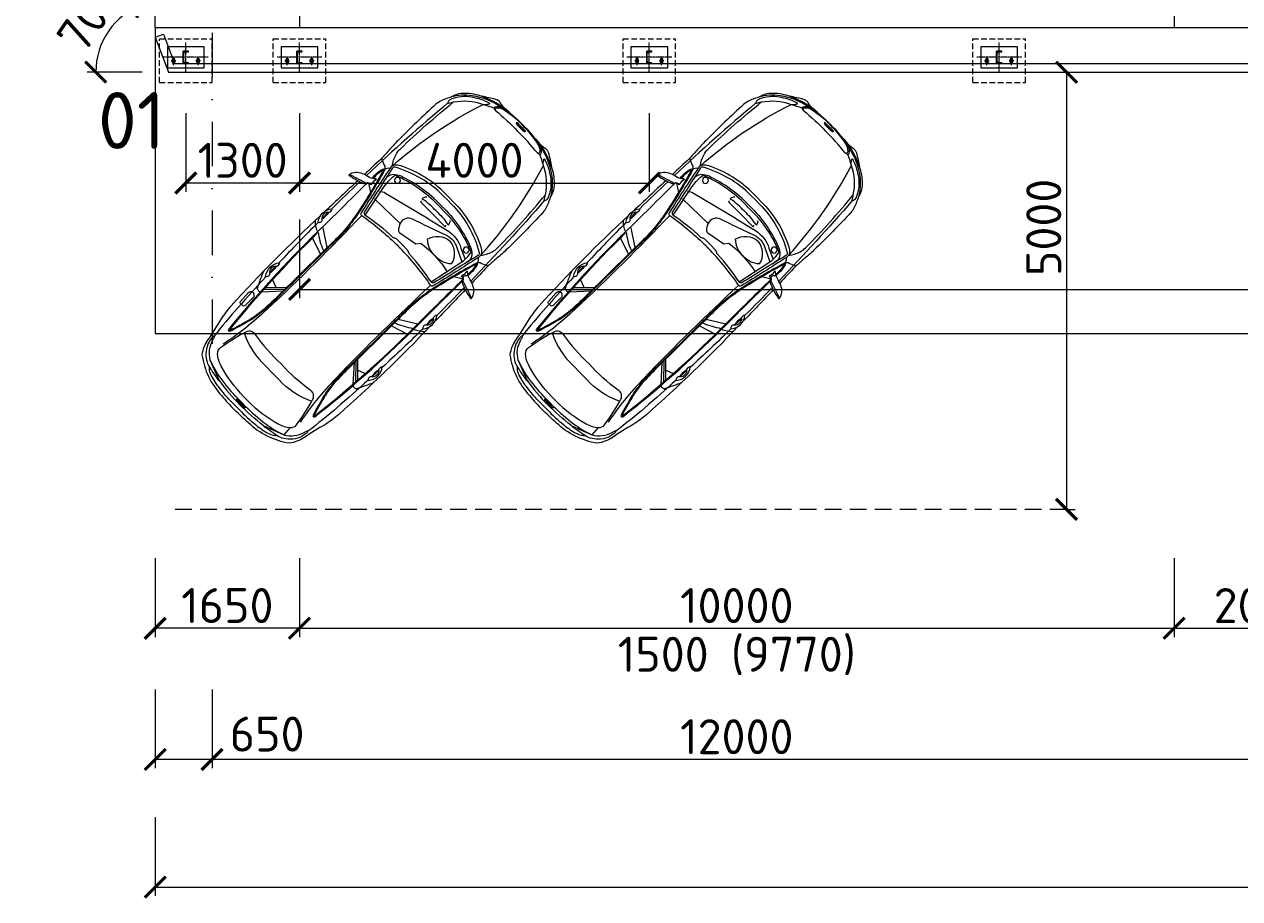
# Model space of a CAD drawing. Header units: millimetres. Extents: x -796345 to 3713765, y -2985421 to 2187451.
# Tile 93 of 256: x -2146 to 11750, y -10963 to -962. Entities that reach past the tile are written whole.
import ezdxf
from ezdxf.enums import TextEntityAlignment as Align

# ---------------------------------------------------------------- set-up
doc = ezdxf.new("R2010")
doc.units = ezdxf.units.MM
doc.header["$PDMODE"] = 1
for name, pattern in [('AM_DIN_G_W050', [13.75, 9.75, -1.5, 1, -1.5]), ('CENTERX2', [101.6, 63.5, -12.7, 12.7, -12.7]), ('DASHDOT', [25.4, 12.7, -6.35, 0, -6.35]), ('HIDDEN', [9.525, 6.35, -3.175])]:
    doc.linetypes.add(name, pattern=pattern)
doc.layers.get('Defpoints').update_dxf_attribs({"color": 8})
doc.layers.add('_____detaily', color=1, linetype='Continuous')
for name, color, linetype, lineweight in [('A99_N_kce-pohl', 1, 'Continuous', 9), ('A99_N_kce-rez-sil', 6, 'Continuous', 18), ('A99_N_kce-rez-ten', 4, 'Continuous', 9), ('A99_N_koty-200', 5, 'Continuous', 5), ('A99_N_osy', 1, 'CENTERX2', 9), ('A99_N_txt-popis-200', 240, 'Continuous', 5), ('A99_S_kce-pohl', 7, 'Continuous', 5)]:
    doc.layers.add(name, color=color, linetype=linetype, lineweight=lineweight)
doc.styles.add('A99_kota', font='isocpeur.ttf', dxfattribs={"height": 2})
doc.styles.add('ad_popis 100', font='isocpeur.ttf', dxfattribs={"height": 200})
doc.styles.add('Popis', font='arial.ttf')
doc.dimstyles.new('A99_kota_200 new', dxfattribs={"dimscale": 200, "dimtxt": 2, "dimasz": 1.2, "dimexe": 0.5, "dimexo": 1.5, "dimgap": 0.3, "dimtad": 1, "dimdec": 0, "dimzin": 3, "dimdsep": 46, "dimtxsty": 'A99_kota', "dimblk": 'ARCHTICK', "dimcen": 2.5, "dimazin": 2, "dimtfac": 0.75, "dimtdec": 0, "dimtmove": 2, "dimatfit": 0, "dimfxl": 4, "dimfxlon": 1, "dimtolj": 1, "dimtzin": 0, "dimlwd": 5, "dimlwe": 5, "dimarcsym": 0})

# ---------------------------------------------------------------- blocks, each defined once
blk = doc.blocks.new('_ArchTick')
at = {"color": 0, "linetype": 'ByBlock', "const_width": 0.15}
blk.add_lwpolyline([(-0.5, -0.5), (0.5, 0.5)], dxfattribs=at)
blk = doc.blocks.new('*D139')
at = {"layer": 'A99_N_koty-200', "color": 0, "lineweight": 5, "transparency": 16777216}
for p, q in [((0, -8570), (0, -9470)), ((12000, -8570), (12000, -9470)), ((12000, -9370), (0, -9370))]:
    blk.add_line(p, q, dxfattribs=at)
at = {"layer": 'Defpoints', "color": 0, "lineweight": 0, "transparency": 16777216}
for p in [(0, -5085), (12000, -5085), (0, -9370)]:
    blk.add_point(p, dxfattribs=at)
at = {"layer": 'A99_N_koty-200', "color": 0, "lineweight": 5, "transparency": 16777216, "xscale": 240, "yscale": 240, "zscale": 240, "rotation": 180}
blk.add_blockref('_ArchTick', (0, -9370), dxfattribs=at)
at = {"layer": 'A99_N_koty-200', "color": 0, "lineweight": 5, "transparency": 16777216, "xscale": 240, "yscale": 240, "zscale": 240}
blk.add_blockref('_ArchTick', (12000, -9370), dxfattribs=at)
at = {"layer": 'A99_N_koty-200', "color": 0, "transparency": 16777216, "insert": (6000, -9110), "char_height": 400, "attachment_point": 5, "style": 'A99_kota'}
blk.add_mtext('\\A1;12000', dxfattribs=at)
blk = doc.blocks.new('*D161')
at = {"layer": 'A99_N_koty-200', "color": 0, "lineweight": 5, "transparency": 16777216}
for p, q in [((-4829, 24470), (-5729, 24470)), ((-5629, 24470), (-5629, -1000)), ((-4829, -1000), (-5729, -1000))]:
    blk.add_line(p, q, dxfattribs=at)
at = {"layer": 'Defpoints', "color": 0, "lineweight": 0, "transparency": 16777216}
for p in [(-650, 24470), (-5629, -1000), (-650, -1000)]:
    blk.add_point(p, dxfattribs=at)
at = {"layer": 'A99_N_koty-200', "color": 0, "lineweight": 5, "transparency": 16777216, "xscale": 240, "yscale": 240, "zscale": 240}
for p, rotation in [((-5629, 24470), 90), ((-5629, -1000), 270)]:
    blk.add_blockref('_ArchTick', p, dxfattribs=dict(at, rotation=rotation))
at = {"layer": 'A99_N_koty-200', "color": 0, "transparency": 16777216, "insert": (-5889, 11735), "char_height": 400, "attachment_point": 5, "rotation": 90, "style": 'A99_kota'}
blk.add_mtext('\\A1;25470', dxfattribs=at)
blk = doc.blocks.new('*D169')
at = {"layer": 'A99_N_koty-200', "color": 0, "lineweight": 5, "transparency": 16777216}
for p, q in [((-3760, 840), (-4660, 840)), ((-4560, 840), (-4560, -1000)), ((-3760, -1000), (-4660, -1000))]:
    blk.add_line(p, q, dxfattribs=at)
at = {"layer": 'Defpoints', "color": 0, "lineweight": 0, "transparency": 16777216}
for p in [(-650, 840), (-4560, -1000), (-650, -1000)]:
    blk.add_point(p, dxfattribs=at)
at = {"layer": 'A99_N_koty-200', "color": 0, "lineweight": 5, "transparency": 16777216, "xscale": 240, "yscale": 240, "zscale": 240}
for p, rotation in [((-4560, 840), 90), ((-4560, -1000), 270)]:
    blk.add_blockref('_ArchTick', p, dxfattribs=dict(at, rotation=rotation))
at = {"layer": 'A99_N_koty-200', "color": 0, "transparency": 16777216, "insert": (-4820, -80), "char_height": 400, "attachment_point": 5, "rotation": 90, "style": 'A99_kota'}
blk.add_mtext('\\A1;1840', dxfattribs=at)
blk = doc.blocks.new('*D170')
at = {"layer": 'A99_N_koty-200', "color": 0, "lineweight": 5, "transparency": 16777216}
for p, q in [((11000, -7070), (11000, -7970)), ((13000, -7070), (13000, -7970)), ((11000, -7870), (13000, -7870))]:
    blk.add_line(p, q, dxfattribs=at)
at = {"layer": 'Defpoints', "color": 0, "lineweight": 0, "transparency": 16777216}
for p in [(11000, -1000), (13000, -1000), (13000, -7870)]:
    blk.add_point(p, dxfattribs=at)
at = {"layer": 'A99_N_koty-200', "color": 0, "lineweight": 5, "transparency": 16777216, "xscale": 240, "yscale": 240, "zscale": 240, "rotation": 180}
blk.add_blockref('_ArchTick', (11000, -7870), dxfattribs=at)
at = {"layer": 'A99_N_koty-200', "color": 0, "lineweight": 5, "transparency": 16777216, "xscale": 240, "yscale": 240, "zscale": 240}
blk.add_blockref('_ArchTick', (13000, -7870), dxfattribs=at)
at = {"layer": 'A99_N_koty-200', "color": 0, "transparency": 16777216, "insert": (12000, -7610), "char_height": 400, "attachment_point": 5, "style": 'A99_kota'}
blk.add_mtext('\\A1;2000', dxfattribs=at)
blk = doc.blocks.new('*D179')
at = {"layer": 'A99_N_koty-200', "color": 0, "lineweight": 5, "transparency": 16777216}
for p, q in [((1000, -7070), (1000, -7970)), ((11000, -7070), (11000, -7970)), ((1000, -7870), (11000, -7870))]:
    blk.add_line(p, q, dxfattribs=at)
at = {"layer": 'Defpoints', "color": 0, "lineweight": 0, "transparency": 16777216}
for p in [(1000, -1000), (11000, -1000), (11000, -7870)]:
    blk.add_point(p, dxfattribs=at)
at = {"layer": 'A99_N_koty-200', "color": 0, "lineweight": 5, "transparency": 16777216, "xscale": 240, "yscale": 240, "zscale": 240, "rotation": 180}
blk.add_blockref('_ArchTick', (1000, -7870), dxfattribs=at)
at = {"layer": 'A99_N_koty-200', "color": 0, "lineweight": 5, "transparency": 16777216, "xscale": 240, "yscale": 240, "zscale": 240}
blk.add_blockref('_ArchTick', (11000, -7870), dxfattribs=at)
at = {"layer": 'A99_N_koty-200', "color": 0, "transparency": 16777216, "insert": (6000, -7610), "char_height": 400, "attachment_point": 5, "style": 'A99_kota'}
blk.add_mtext('\\A1;10000', dxfattribs=at)
blk = doc.blocks.new('*D190')
at = {"layer": 'A99_N_koty-200', "color": 0, "lineweight": 5, "transparency": 16777216}
for p, q in [((-650, -10030), (-650, -10930)), ((138875, -10030), (138875, -10930)), ((-650, -10830), (138875, -10830))]:
    blk.add_line(p, q, dxfattribs=at)
at = {"layer": 'Defpoints', "color": 0, "lineweight": 0, "transparency": 16777216}
for p in [(-650, -1000), (138875, -1000), (138875, -10830)]:
    blk.add_point(p, dxfattribs=at)
at = {"layer": 'A99_N_koty-200', "color": 0, "lineweight": 5, "transparency": 16777216, "xscale": 240, "yscale": 240, "zscale": 240, "rotation": 180}
blk.add_blockref('_ArchTick', (-650, -10830), dxfattribs=at)
at = {"layer": 'A99_N_koty-200', "color": 0, "lineweight": 5, "transparency": 16777216, "xscale": 240, "yscale": 240, "zscale": 240}
blk.add_blockref('_ArchTick', (138875, -10830), dxfattribs=at)
at = {"layer": 'A99_N_koty-200', "color": 0, "transparency": 16777216, "insert": (69112, -10570), "char_height": 400, "attachment_point": 5, "style": 'A99_kota'}
blk.add_mtext('\\A1;139525', dxfattribs=at)
blk = doc.blocks.new('*D312')
at = {"layer": 'A99_N_koty-200', "color": 0, "lineweight": 5, "transparency": 16777216}
for p, q in [((-650, -7070), (-650, -7970)), ((1000, -7070), (1000, -7970)), ((1000, -7870), (-650, -7870))]:
    blk.add_line(p, q, dxfattribs=at)
at = {"layer": 'Defpoints', "color": 0, "lineweight": 0, "transparency": 16777216}
for p in [(-650, -1000), (1000, -1000), (-650, -7870)]:
    blk.add_point(p, dxfattribs=at)
at = {"layer": 'A99_N_koty-200', "color": 0, "lineweight": 5, "transparency": 16777216, "xscale": 240, "yscale": 240, "zscale": 240, "rotation": 180}
blk.add_blockref('_ArchTick', (-650, -7870), dxfattribs=at)
at = {"layer": 'A99_N_koty-200', "color": 0, "lineweight": 5, "transparency": 16777216, "xscale": 240, "yscale": 240, "zscale": 240}
blk.add_blockref('_ArchTick', (1000, -7870), dxfattribs=at)
at = {"layer": 'A99_N_koty-200', "color": 0, "transparency": 16777216, "insert": (175, -7610), "char_height": 400, "attachment_point": 5, "style": 'A99_kota'}
blk.add_mtext('\\A1;1650', dxfattribs=at)
blk = doc.blocks.new('*D359')
at = {"layer": 'A99_N_koty-200', "color": 0, "lineweight": 5, "transparency": 16777216}
for p, q in [((-650, -8570), (-650, -9470)), ((0, -8570), (0, -9470)), ((0, -9370), (-650, -9370))]:
    blk.add_line(p, q, dxfattribs=at)
at = {"layer": 'Defpoints', "color": 0, "lineweight": 0, "transparency": 16777216}
for p in [(-650, -1000), (0, -1000), (-650, -9370)]:
    blk.add_point(p, dxfattribs=at)
at = {"layer": 'A99_N_koty-200', "color": 0, "lineweight": 5, "transparency": 16777216, "xscale": 240, "yscale": 240, "zscale": 240, "rotation": 180}
blk.add_blockref('_ArchTick', (-650, -9370), dxfattribs=at)
at = {"layer": 'A99_N_koty-200', "color": 0, "lineweight": 5, "transparency": 16777216, "xscale": 240, "yscale": 240, "zscale": 240}
blk.add_blockref('_ArchTick', (0, -9370), dxfattribs=at)
at = {"layer": 'A99_N_koty-200', "color": 0, "transparency": 16777216, "insert": (630, -9080), "char_height": 400, "attachment_point": 5, "style": 'A99_kota'}
blk.add_mtext('\\A1;650', dxfattribs=at)
blk = doc.blocks.new('*D360')
at = {"layer": 'A99_N_koty-200', "color": 0, "lineweight": 5, "transparency": 16777216}
for p, q in [((-2667.5, 700), (-3567.5, 700)), ((-3467.5, -1000), (-3467.5, 700)), ((-2667.5, -1000), (-3567.5, -1000))]:
    blk.add_line(p, q, dxfattribs=at)
at = {"layer": 'Defpoints', "color": 0, "lineweight": 0, "transparency": 16777216}
for p in [(-3467.5, 700), (-500, 700), (-650, -1000)]:
    blk.add_point(p, dxfattribs=at)
at = {"layer": 'A99_N_koty-200', "color": 0, "lineweight": 5, "transparency": 16777216, "xscale": 240, "yscale": 240, "zscale": 240}
for p, rotation in [((-3467.5, 700), 90), ((-3467.5, -1000), 270)]:
    blk.add_blockref('_ArchTick', p, dxfattribs=dict(at, rotation=rotation))
at = {"layer": 'A99_N_koty-200', "color": 0, "transparency": 16777216, "insert": (-3727.5, -150), "char_height": 400, "attachment_point": 5, "rotation": 90, "style": 'A99_kota'}
blk.add_mtext('\\A1;1700', dxfattribs=at)
blk = doc.blocks.new('*U121')
for p, q in [((0, -140), (0, 0)), ((60, 0), (0, 0)), ((60, -3), (60, 0)), ((7, -119), (7, -21)), ((16, -11), (55, -8)), ((55, -132), (16, -129)), ((60, -140), (60, -137)), ((60, -140), (0, -140))]:
    blk.add_line(p, q)
for centre, radius, start, end in [((17, -21), 10, 94.5739, 180), ((17, -119), 10, 180, 265.4261), ((55, -3), 5, 274.5739, 0), ((55, -137), 5, 0, 85.4261)]:
    blk.add_arc(centre, radius, start, end)
at = {"layer": 'Defpoints', "color": 221, "style": 'Popis'}
blk.add_attdef('VELIKOST_PROFILU', text='', height=5, dxfattribs=at).set_placement((36, 12), align=Align.BOTTOM_LEFT)
blk = doc.blocks.new('A4_s1')
at = {"layer": 'A99_N_kce-pohl', "color": 8, "ltscale": 0.001}
for p, q in [((-0.771, 0.381), (-0.677, 0.323)), ((0.187, 0.314), (0.595, 0.303)), ((0.772, 0.381), (0.678, 0.323)), ((-0.577, -0.471), (-0.771, -0.346)), ((0.577, -0.471), (0.772, -0.346)), ((-0.576, -0.58), (-0.772, -0.514)), ((0.577, -0.58), (0.773, -0.514)), ((-0.661, -1.211), (-0.754, -1.174)), ((-0.576, -1.126), (-0.747, -1.295)), ((-0.576, -1.153), (-0.745, -1.325)), ((-0.576, -1.18), (-0.742, -1.364)), ((0.577, -1.126), (0.747, -1.295)), ((0.577, -1.153), (0.746, -1.325)), ((0.577, -1.18), (0.743, -1.364)), ((0.662, -1.211), (0.755, -1.174)), ((-0.592, -2.219), (-0.599, -2.328))]:
    blk.add_line(p, q, dxfattribs=at)
for points in [[(-0.161, 2.099, 0.114162), (-0.583, 1.992, 0.087549), (-0.741, 1.871, 0.103703), (-0.79, 1.79, -0.035221), (-0.83, 1.696, 0.086236), (-0.87, 1.565, 0.013422), (-0.88, 0.961, 0.021911), (-0.871, 0.802, -0.030372), (-0.866, 0.68, -0.000546), (-0.872, 0.419, -0.000546)], [(-0.254, 2.093, -0.081695), (-0.364, 2.099, 0.19237), (-0.429, 2.089, 0.017855), (-0.568, 2, 4.600747)], [(-0.374, 2.007, -0.270348), (-0.373, 2.027, -0.181732), (-0.321, 2.07, -0.075569), (0, 2.104, 93.62931)], [(-0.34, 1.998, -0.604294), (-0.349, 2.035, -0.110033), (-0.283, 2.071, -0.070258), (0, 2.099, 39.890067)], [(0.375, 2.007, 0.270348), (0.374, 2.027, 0.181732), (0.321, 2.07, 0.075569), (0, 2.104, -93.62931)], [(0.341, 1.998, 0.604294), (0.35, 2.035, 0.110033), (0.284, 2.071, 0.070258), (0, 2.099, -39.890067)], [(0.162, 2.099, -0.114162), (0.583, 1.992, -0.087549), (0.742, 1.871, -0.103703), (0.791, 1.79, 0.035221), (0.831, 1.696, -0.086236), (0.871, 1.565, -0.013422), (0.88, 0.961, -0.021911), (0.872, 0.802, 0.030372), (0.867, 0.68, 0.000546), (0.873, 0.419, 0.000546)], [(0.35, 1.998, 0.393048), (0.346, 2.039, 0.06388), (0.306, 2.067, 0.085002), (0.228, 2.09, 16.816305)], [(0.255, 2.093, 0.081695), (0.365, 2.099, -0.19237), (0.43, 2.089, -0.017855), (0.568, 2, -4.600747)], [(-0.321, 2.07, 0.113949), (-0.647, 1.928, 0.110503), (-0.808, 1.742, 14.831047)], [(-0.746, 1.726, -0.140772), (-0.49, 1.947, 0.131939), (-0.468, 1.965, 0.002041), (-0.444, 2, 0.510143), (-0.447, 2.009, 0.053747), (-0.58, 1.95, 0.036828), (-0.662, 1.895, 0.072903), (-0.747, 1.805, 0.048381), (-0.787, 1.734, 0.145066), (-0.793, 1.69, 0.047859), (-0.789, 1.676, 0.699627), (-0.779, 1.676, -0.039142), (-0.746, 1.726, 2.456175)], [(-0.719, 0.711, -0.06334), (-0.49, 1.947, 5.20072)], [(-0.49, 1.947, -0.017745), (-0.374, 2.007, 0.182809), (-0.34, 1.998, -0.030827), (0, 2.012, 10.800431)], [(0.49, 1.947, 0.017745), (0.375, 2.007, -0.182809), (0.341, 1.998, 0.030827), (0, 2.012, -10.800431)], [(0.321, 2.07, -0.113949), (0.648, 1.928, -0.110503), (0.809, 1.742, -14.831047)], [(0.747, 1.726, 0.140772), (0.49, 1.947, -0.131939), (0.469, 1.965, -0.002041), (0.445, 2, -0.510143), (0.448, 2.009, -0.053747), (0.581, 1.95, -0.036828), (0.663, 1.895, -0.072903), (0.748, 1.805, -0.048381), (0.788, 1.734, -0.145066), (0.794, 1.69, -0.047859), (0.79, 1.676, -0.699627), (0.779, 1.676, 0.039142), (0.747, 1.726, -2.456175)], [(0.72, 0.711, 0.06334), (0.49, 1.947, -5.20072)], [(-0.784, 1.672, 0.013414), (-0.848, 0.427, 0.013414)], [(-0.719, 0.711, -0.081112), (-0.782, 0.836, -0.078206), (-0.793, 0.912, -0.023397), (-0.746, 1.726, -14.894171)], [(0.72, 0.711, 0.081112), (0.782, 0.836, 0.078206), (0.793, 0.912, 0.023397), (0.747, 1.726, 14.894171)], [(0.785, 1.672, -0.013414), (0.849, 0.427, -0.013414)], [(0, 0.922), (-0.062, 0.922, 0.116542), (-0.652, 0.783, 0.110231), (-0.706, 0.739, 0.243797), (-0.717, 0.679, 0.009225), (-0.585, 0.082, 0.422584), (-0.559, 0.067, -0.037682), (-0.049, 0.117, -0.005218), (0, 0.118, 11.857072)], [(0, 0.888), (-0.066, 0.888, 0.129481), (-0.685, 0.725, 0.333088), (-0.699, 0.693, -0.003015), (-0.568, 0.117, 0.412979), (-0.536, 0.097, -0.047947), (-0.138, 0.144, 0.149586), (-0.119, 0.15, -0.14072), (-0.089, 0.161), (0, 0.161)], [(0, 0.922), (0.063, 0.922, -0.116542), (0.653, 0.783, -0.110231), (0.706, 0.739, -0.243797), (0.718, 0.679, -0.009225), (0.586, 0.082, -0.422584), (0.56, 0.067, 0.037682), (0.05, 0.117, 0.005218), (0, 0.118, -11.857072)], [(0, 0.888), (0.066, 0.888, -0.129481), (0.686, 0.725, -0.333088), (0.7, 0.693, 0.003015), (0.569, 0.117, -0.412979), (0.537, 0.097, 0.047947), (0.138, 0.144, -0.149586), (0.12, 0.15, 0.14072), (0.09, 0.161), (0, 0.161)], [(0, 0.794), (-0.04, 0.794, 0.050951), (-0.342, 0.763, 0.035587), (-0.563, 0.701, 0.120365), (-0.641, 0.649, 0.262155), (-0.665, 0.547, 2.362076)], [(0, 0.77), (-0.031, 0.77, 0.10287), (-0.615, 0.661, 1.123792)], [(0, 0.708, 0.060413), (-0.2, 0.694, -0.579637), (-0.211, 0.707, -0.074543), (-0.191, 0.745, -13.415039)], [(0, 0.794), (0.041, 0.794, -0.050951), (0.343, 0.763, -0.035587), (0.564, 0.701, -0.120365), (0.642, 0.649, -0.262155), (0.666, 0.547, -2.362076)], [(0, 0.77), (0.032, 0.77, -0.10287), (0.615, 0.661, -1.123792)], [(0, 0.708, -0.060413), (0.201, 0.694, 0.579637), (0.212, 0.707, 0.074543), (0.191, 0.745, 13.415039)], [(-0.866, 0.688, 0.042265), (-0.788, 0.654, -0.189121), (-0.75, 0.621, -4.135764)], [(-0.781, 0.45, 0.000265), (-0.782, 0.534, -0.088368), (-0.769, 0.611, -0.265779), (-0.755, 0.622, -0.384532), (-0.748, 0.617, -0.018969), (-0.609, 0.075, -0.021215), (-0.581, -0.092, -0.036706), (-0.566, -0.375, 0.009006), (-0.566, -0.534)], [(-0.771, 0.456, 0.000245), (-0.772, 0.534, -0.088368), (-0.759, 0.607, -0.163287), (-0.756, 0.611, -0.018847), (-0.619, 0.073, -0.021215), (-0.591, -0.093, -0.036706), (-0.576, -0.375, 0.008765), (-0.576, -0.541)], [(-0.716, 0.674, 0.217671), (-0.751, 0.623, -11.507812)], [(-0.536, 0.097), (-0.616, 0.483, -0.102789), (-0.616, 0.672, 19.660591)], [(0, 0.496), (-0.278, 0.596, 0.207296), (-0.464, 0.583), (-0.621, 0.507)], [(0, 0.578), (-0.25, 0.642, 0.189925), (-0.503, 0.61), (-0.617, 0.558)], [(-0.555, 0.409, -0.331405), (-0.357, 0.58, 28.71225)], [(-0.159, 0.409, 0.331405), (-0.357, 0.58, -28.71225)], [(0, 0.578), (0.551, 0.437, -0.145623), (0.612, 0.4, -2.268978)], [(0.537, 0.097), (0.617, 0.483, 0.102789), (0.617, 0.672, -19.660591)], [(0.782, 0.45, -0.000265), (0.783, 0.534, 0.088368), (0.769, 0.611, 0.265779), (0.756, 0.622, 0.384532), (0.748, 0.617, 0.018969), (0.61, 0.075, 0.021215), (0.582, -0.092, 0.036706), (0.566, -0.375, -0.009006), (0.567, -0.534)], [(0.772, 0.456, -0.000245), (0.773, 0.534, 0.088368), (0.76, 0.607, 0.163287), (0.757, 0.611, 0.018847), (0.62, 0.073, 0.021215), (0.591, -0.093, 0.036706), (0.576, -0.375, -0.008765), (0.577, -0.541)], [(0.717, 0.674, -0.217671), (0.752, 0.623, 11.507812)], [(0.867, 0.688, -0.042265), (0.789, 0.654, 0.189121), (0.75, 0.621, 4.135764)], [(-0.734, 0.388, 0.521545), (-0.781, 0.364, -0.26851), (-0.8, 0.34, -0.044776), (-0.982, 0.285, -0.525173), (-0.994, 0.296, -0.13811), (-0.963, 0.363, -0.122006), (-0.897, 0.41, -0.028277), (-0.81, 0.438, 0.141219), (-0.75, 0.474, -0.696584), (-0.737, 0.469, 0.138376), (-0.734, 0.392, -0.153731), (-0.734, 0.388, -1.392998)], [(-0.756, 0.391, 0.468273), (-0.788, 0.446, -0.851045)], [(0, 0.496), (0.125, 0.451, -0.422487), (0.187, 0.314, -0.089908), (0.144, 0.245, -0.341217), (0.114, 0.239), (-0.106, 0.279), (-0.139, 0.324, 0.090272), (-0.585, 0.31, -1.237414)], [(0.735, 0.388, -0.521545), (0.782, 0.364, 0.26851), (0.801, 0.34, 0.044776), (0.983, 0.285, 0.525173), (0.995, 0.296, 0.13811), (0.964, 0.363, 0.122006), (0.897, 0.41, 0.028277), (0.811, 0.438, -0.141219), (0.751, 0.474, 0.696584), (0.737, 0.469, -0.138376), (0.735, 0.392, 0.153731), (0.735, 0.388, 1.392998)], [(-0.893, -0.353, 0.075246), (-0.829, -0.404, 0.075661), (-0.771, -0.428, -0.1077), (-0.753, -0.436, 0.077855), (-0.566, -0.534), (-0.566, -1.271, -0.017281), (-0.574, -1.506, -0.048898), (-0.607, -1.704, -0.006309), (-0.673, -1.933, -0.745327), (-0.7, -1.933, -0.030162), (-0.782, -0.425, 0.002466), (-0.781, 0.364, 0.002466)], [(-0.875, 0.313, -0.00106), (-0.889, -0.194, -0.00106)], [(-0.85, 0.321, 0.004764), (-0.855, -0.122, 0.004764)], [(-0.772, -0.438, 0.002558), (-0.771, 0.383, 0.002558)], [(-0.555, 0.409, 0.214121), (-0.357, 0.338, 1.239237)], [(-0.159, 0.409, -0.214121), (-0.357, 0.338, -1.239237)], [(0.894, -0.353, -0.075246), (0.83, -0.404, -0.075661), (0.771, -0.428, 0.1077), (0.754, -0.436, -0.077855), (0.567, -0.534), (0.567, -1.271, 0.017281), (0.575, -1.506, 0.048898), (0.608, -1.704, 0.006309), (0.673, -1.933, 0.745327), (0.701, -1.933, 0.030162), (0.783, -0.425, -0.002466), (0.782, 0.364, -0.002466)], [(0.851, 0.321, -0.004764), (0.856, -0.122)], [(0.876, 0.313, 0.00106), (0.89, -0.194, 0.00106)], [(-0.561, 0.066, -0.015553), (-0.557, -1.455, -0.018), (-0.578, -1.785, -0.028975), (-0.628, -2.094, 0.108689)], [(0.561, 0.066, 0.015553), (0.558, -1.455, 0.018), (0.579, -1.785, 0.028975), (0.628, -2.094, -0.108689)], [(-0.847, -0.174, 0.521608), (-0.849, -0.289, -0.566024), (-0.854, -0.346, -0.34388), (-0.855, -0.122, -0.16908), (-0.847, -0.174, -3.179393)], [(0.847, -0.174, -0.521608), (0.85, -0.289, 0.566024), (0.855, -0.346, 0.34388), (0.856, -0.122, 0.16908), (0.847, -0.174, 3.179393)], [(-0.891, -0.262, -0.000004), (-0.891, -0.265, 0.020751), (-0.874, -1.72, 0.046342), (-0.847, -1.908, -0.009219), (-0.784, -2.189, 0.112112), (-0.711, -2.352, 0.155536), (-0.22, -2.521, 0.031248), (0, -2.529)], [(-0.855, -0.181, 0.00111), (-0.855, -0.284, 0.00111)], [(-0.851, -0.178, -0.11321), (-0.849, -0.289, -18.522935)], [(0.892, -0.262, 0.000004), (0.892, -0.265, -0.020751), (0.875, -1.72, -0.046342), (0.848, -1.908, 0.009219), (0.785, -2.189, -0.112112), (0.711, -2.352, -0.155536), (0.221, -2.521, -0.031248), (0, -2.529)], [(0.852, -0.178, 0.11321), (0.85, -0.289, 18.522935)], [(0.856, -0.181, -0.00111), (0.856, -0.284, -0.00111)], [(-0.854, -0.346, 0.006899), (-0.84, -0.987, 0.006899)], [(0.855, -0.346, -0.006899), (0.841, -0.987, -0.006899)], [(-0.576, -0.541), (-0.576, -1.271, -0.017281), (-0.584, -1.505, -0.048898), (-0.617, -1.702, -0.006309), (-0.682, -1.93, -0.689125), (-0.69, -1.931, -0.029883), (-0.772, -0.438)], [(0.577, -0.541), (0.577, -1.271, 0.017281), (0.585, -1.505, 0.048898), (0.618, -1.702, 0.006309), (0.683, -1.93, 0.689125), (0.691, -1.931, 0.029883), (0.773, -0.438)], [(-0.828, -1.034, 0.521608), (-0.83, -1.149, -0.566024), (-0.835, -1.206, -0.34388), (-0.836, -0.982, -0.16908), (-0.828, -1.034, -3.179393)], [(-0.838, -1.043, 0.001111), (-0.834, -1.146)], [(-0.832, -1.038, -0.11321), (-0.83, -1.149, -18.522935)], [(0.828, -1.034, -0.521608), (0.831, -1.149, 0.566024), (0.836, -1.206, 0.34388), (0.837, -0.982, 0.16908), (0.828, -1.034, 3.179393)], [(0.833, -1.038, 0.11321), (0.831, -1.149, 18.522935)], [(0.839, -1.043, -0.001111), (0.834, -1.146)], [(-0.742, -1.364, -0.443494), (-0.806, -1.364, -0.033791), (-0.895, -1.171, 61.694048)], [(-0.831, -1.204, 0.005134), (-0.804, -1.68, 0.015), (-0.764, -2.105)], [(0.743, -1.364, 0.443494), (0.807, -1.364, 0.033791), (0.896, -1.171, -61.694048)], [(0.832, -1.204, -0.005134), (0.805, -1.68, -0.015), (0.764, -2.105)], [(0.765, -1.481), (0.765, -1.605, 0.452272), (0.792, -1.628), (0.813, -1.628, 0.391191), (0.834, -1.61), (0.843, -1.472, 0.393048), (0.815, -1.438, 0.452765), (0.765, -1.481, -87.067157)], [(0, -2.349), (-0.033, -2.349, -0.070141), (-0.464, -2.288, -0.109827), (-0.592, -2.219, -0.254814), (-0.619, -2.144, -0.038503), (-0.543, -1.808, -0.414368), (-0.445, -1.757, 0.050855), (0, -1.782, 10.358193)], [(0, -2.349), (0.033, -2.349, 0.070141), (0.465, -2.288, 0.109827), (0.592, -2.219, 0.254814), (0.62, -2.144, 0.038503), (0.544, -1.808, 0.414368), (0.446, -1.757, -0.050855), (0, -1.782, -10.358193)], [(-0.551, -1.833, 0.126752), (-0.107, -1.925), (0, -1.925)], [(0.552, -1.833, -0.126752), (0.108, -1.925), (0, -1.925)], [(-0.357, -2.421), (-0.599, -2.328, -0.203318), (-0.742, -2.145, 0.030058), (-0.754, -2.109, 0.674189), (-0.768, -2.109, 0.20096), (-0.686, -2.314, 0.158171), (-0.526, -2.397, -0.008119), (-0.388, -2.422, 0.116456), (-0.357, -2.421, 7.136787)], [(0.358, -2.421), (0.6, -2.328, 0.203318), (0.743, -2.145, -0.030058), (0.755, -2.109, -0.674189), (0.769, -2.109, -0.20096), (0.686, -2.314, -0.158171), (0.527, -2.397, 0.008119), (0.389, -2.422, -0.116456), (0.358, -2.421, -7.136787)], [(0, -2.412), (-0.055, -2.412, -0.038022), (-0.363, -2.389, -0.050452), (-0.599, -2.328, -0.885264)], [(0, -2.412), (0.056, -2.412, 0.038022), (0.364, -2.389, 0.050452), (0.6, -2.328, 0.885264)], [(0, -2.49), (-0.07, -2.49, -0.029985), (-0.319, -2.475, -0.059314), (-0.49, -2.433, -0.134361), (-0.546, -2.393, 15.039514)], [(-0.357, -2.421, 0.0367), (0, -2.447, -35.990146)], [(0, -2.49), (0.071, -2.49, 0.029985), (0.32, -2.475, 0.059314), (0.491, -2.433, 0.134361), (0.547, -2.393, -15.039514)], [(0.358, -2.421, -0.0367), (0, -2.447, 35.990146)]]:
    blk.add_lwpolyline(points, format="xyb", dxfattribs=at)
for points in [[(0, 0.654), (-0.2, 0.654), (-0.2, 0.672)], [(0, 0.654), (0.201, 0.654), (0.201, 0.672)], [(-0.781, 0.364), (-0.994, 0.296)], [(0.782, 0.364), (0.995, 0.296)]]:
    blk.add_lwpolyline(points, dxfattribs=at)
for centre in [(-0.559, 0.639), (0.56, 0.639)]:
    blk.add_circle(centre, 0.0342, dxfattribs=at)
at = {"layer": 'A99_N_kce-pohl', "color": 8, "ltscale": 0.001, "extrusion": (0, 0, -1)}
for centre in [(-0.047, 2.069), (-0.016, 2.068), (0.017, 2.068), (-0.047, -2.427), (-0.016, -2.428), (0.017, -2.428)]:
    blk.add_ellipse(centre, major_axis=(0.0241, 0), ratio=0.365443, dxfattribs=at)
at = {"layer": 'A99_N_kce-pohl', "color": 8, "ltscale": 0.001}
for centre in [(0.017, 2.068), (0.049, 2.068), (0.017, -2.428), (0.049, -2.428)]:
    blk.add_ellipse(centre, major_axis=(-0.0241, 0), ratio=0.365443, dxfattribs=at)
blk = doc.blocks.new('*D428')
at = {"layer": 'A99_N_koty-200', "color": 0, "lineweight": 5, "transparency": 16777216}
for p, q in [((9770, -1510), (9870, -1510)), ((9770, -1510), (9770, -6510)), ((9770, -6510), (9870, -6510))]:
    blk.add_line(p, q, dxfattribs=at)
at = {"layer": 'Defpoints', "color": 0, "lineweight": 0, "transparency": 16777216}
for p in [(9620, -1510), (9625, -6510), (9770, -6510)]:
    blk.add_point(p, dxfattribs=at)
at = {"layer": 'A99_N_koty-200', "color": 0, "lineweight": 5, "transparency": 16777216, "xscale": 240, "yscale": 240, "zscale": 240}
for p, rotation in [((9770, -1510), 90), ((9770, -6510), 270)]:
    blk.add_blockref('_ArchTick', p, dxfattribs=dict(at, rotation=rotation))
at = {"layer": 'A99_N_koty-200', "color": 0, "transparency": 16777216, "insert": (9510, -3285), "char_height": 400, "attachment_point": 5, "rotation": 90, "style": 'A99_kota'}
blk.add_mtext('\\A1;5000', dxfattribs=at)
blk = doc.blocks.new('*D431')
at = {"layer": 'A99_N_koty-200', "color": 0, "lineweight": 5, "transparency": 16777216}
for p, q in [((1000, -3195), (1000, -4095)), ((61000, -3195), (61000, -4095)), ((1000, -3995), (61000, -3995))]:
    blk.add_line(p, q, dxfattribs=at)
at = {"layer": 'Defpoints', "color": 0, "lineweight": 0, "transparency": 16777216}
for p in [(1000, -1507.5), (61000, -1507.5), (61000, -3995)]:
    blk.add_point(p, dxfattribs=at)
at = {"layer": 'A99_N_koty-200', "color": 0, "lineweight": 5, "transparency": 16777216, "xscale": 240, "yscale": 240, "zscale": 240, "rotation": 180}
blk.add_blockref('_ArchTick', (1000, -3995), dxfattribs=at)
at = {"layer": 'A99_N_koty-200', "color": 0, "lineweight": 5, "transparency": 16777216, "xscale": 240, "yscale": 240, "zscale": 240}
blk.add_blockref('_ArchTick', (61000, -3995), dxfattribs=at)
at = {"layer": 'A99_N_koty-200', "color": 0, "transparency": 16777216, "insert": (30000, -3675), "char_height": 400, "attachment_point": 5, "style": 'A99_kota'}
blk.add_mtext('\\A1;podpory svodidla 15 x 4000', dxfattribs=at)
blk = doc.blocks.new('*D434')
at = {"layer": 'A99_N_koty-200', "color": 0, "lineweight": 5, "transparency": 16777216}
for p, q in [((1000, -1977.5), (1000, -2877.5)), ((5000, -1977.5), (5000, -2877.5)), ((1000, -2777.5), (5000, -2777.5))]:
    blk.add_line(p, q, dxfattribs=at)
at = {"layer": 'Defpoints', "color": 0, "lineweight": 0, "transparency": 16777216}
for p in [(1000, -1557.5), (5000, -1557.5), (5000, -2777.5)]:
    blk.add_point(p, dxfattribs=at)
at = {"layer": 'A99_N_koty-200', "color": 0, "lineweight": 5, "transparency": 16777216, "xscale": 240, "yscale": 240, "zscale": 240, "rotation": 180}
blk.add_blockref('_ArchTick', (1000, -2777.5), dxfattribs=at)
at = {"layer": 'A99_N_koty-200', "color": 0, "lineweight": 5, "transparency": 16777216, "xscale": 240, "yscale": 240, "zscale": 240}
blk.add_blockref('_ArchTick', (5000, -2777.5), dxfattribs=at)
at = {"layer": 'A99_N_koty-200', "color": 0, "transparency": 16777216, "insert": (3000, -2517.5), "char_height": 400, "attachment_point": 5, "style": 'A99_kota'}
blk.add_mtext('\\A1;4000', dxfattribs=at)
blk = doc.blocks.new('*D435')
at = {"layer": 'A99_N_koty-200', "color": 0, "lineweight": 5, "transparency": 16777216}
for p, q in [((-300, -1978), (-300, -2878)), ((1000, -1978), (1000, -2878)), ((1000, -2778), (-300, -2778))]:
    blk.add_line(p, q, dxfattribs=at)
at = {"layer": 'Defpoints', "color": 0, "lineweight": 0, "transparency": 16777216}
for p in [(-300, -1460), (1000, -1508), (-300, -2778)]:
    blk.add_point(p, dxfattribs=at)
at = {"layer": 'A99_N_koty-200', "color": 0, "lineweight": 5, "transparency": 16777216, "xscale": 240, "yscale": 240, "zscale": 240, "rotation": 180}
blk.add_blockref('_ArchTick', (-300, -2778), dxfattribs=at)
at = {"layer": 'A99_N_koty-200', "color": 0, "lineweight": 5, "transparency": 16777216, "xscale": 240, "yscale": 240, "zscale": 240}
blk.add_blockref('_ArchTick', (1000, -2778), dxfattribs=at)
at = {"layer": 'A99_N_koty-200', "color": 0, "transparency": 16777216, "insert": (350, -2518), "char_height": 400, "attachment_point": 5, "style": 'A99_kota'}
blk.add_mtext('\\A1;1300', dxfattribs=at)
blk = doc.blocks.new('*D439')
at = {"layer": 'A99_N_koty-200', "color": 0, "lineweight": 5, "transparency": 16777216}
for p, q in [((-756, -829), (-828, -640)), ((-799, -1510), (-1429, -1510))]:
    blk.add_line(p, q, dxfattribs=at)
blk.add_arc((-499, -1510), 830, 110.6942, 180, dxfattribs=at)
at = {"layer": 'Defpoints', "color": 0, "lineweight": 0, "transparency": 16777216}
for p in [(-1073, -911), (-650, -1110), (-499, -1510), (-499, -1510), (63800, -1510)]:
    blk.add_point(p, dxfattribs=at)
at = {"layer": 'A99_N_koty-200', "color": 0, "lineweight": 5, "transparency": 16777216, "xscale": 240, "yscale": 240, "zscale": 240}
for p, rotation in [((-792, -733), 20.69419997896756), ((-1329, -1510), 270)]:
    blk.add_blockref('_ArchTick', p, dxfattribs=dict(at, rotation=rotation))
at = {"layer": 'A99_N_koty-200', "color": 0, "transparency": 16777216, "insert": (-1409, -881), "char_height": 400, "width": 594.59, "attachment_point": 5, "rotation": 55.3471, "style": 'A99_kota'}
blk.add_mtext('\\A1;70{\\fArial|b0|i0|c238|p34;\\H1.08333x;°}', dxfattribs=at)

msp = doc.modelspace()

# ---------------------------------------------------------------- linework, layer by layer
at = {"layer": '_____detaily', "linetype": 'HIDDEN', "lineweight": 5, "ltscale": 10}
for points in [[(-599.5, -1127), (0.5, -1127)], [(0.5, -1627), (0.5, -1127)], [(700, -1127), (1300, -1127)], [(700, -1627), (700, -1127)], [(1300, -1627), (1300, -1127)], [(4700, -1127), (5300, -1127)], [(4700, -1627), (4700, -1127)], [(5300, -1627), (5300, -1127)], [(8700, -1127), (9300, -1127)], [(8700, -1627), (8700, -1127)], [(9300, -1627), (9300, -1127)], [(700, -1627), (1300, -1627)], [(4700, -1627), (5300, -1627)], [(8700, -1627), (9300, -1627)]]:
    msp.add_lwpolyline(points, dxfattribs=at)
at = {"layer": '_____detaily', "linetype": 'Continuous', "lineweight": 5}
for points in [[(790, -1340), (790, -1460), (1210, -1460), (1210, -1220), (790, -1220)], [(4790, -1340), (4790, -1460), (5210, -1460), (5210, -1220), (4790, -1220)], [(8790, -1340), (8790, -1460), (9210, -1460), (9210, -1220), (8790, -1220)]]:
    msp.add_lwpolyline(points, close=True, dxfattribs=at)
at = {"layer": '_____detaily', "linetype": 'AM_DIN_G_W050', "lineweight": 0, "ltscale": 2}
for points in [[(1000, -1507.5), (1000, -1172.5)], [(5000, -1507.5), (5000, -1172.5)], [(9000, -1507.5), (9000, -1172.5)], [(-44, -1340), (-555, -1340)], [(1255.5, -1340), (744.5, -1340)], [(832.5, -1380.2), (887.5, -1380.2)], [(860, -1431.4), (860, -1328.9)], [(1167.5, -1380.2), (1112.5, -1380.2)], [(1140, -1431.4), (1140, -1328.9)], [(5255.5, -1340), (4744.5, -1340)], [(4832.5, -1380.2), (4887.5, -1380.2)], [(4860, -1431.4), (4860, -1328.9)], [(5167.5, -1380.2), (5112.5, -1380.2)], [(5140, -1431.4), (5140, -1328.9)], [(9255.5, -1340), (8744.5, -1340)], [(8832.5, -1380.2), (8887.5, -1380.2)], [(8860, -1431.4), (8860, -1328.9)], [(9167.5, -1380.2), (9112.5, -1380.2)], [(9140, -1431.4), (9140, -1328.9)]]:
    msp.add_lwpolyline(points, dxfattribs=at)
at = {"layer": '_____detaily', "linetype": 'Continuous', "lineweight": 0}
for points in [[(844, -1391), (844, -1369.1)], [(876, -1391), (876, -1369.1)], [(1124, -1391), (1124, -1369.1)], [(1156, -1391), (1156, -1369.1)], [(4844, -1391), (4844, -1369.1)], [(4876, -1391), (4876, -1369.1)], [(5124, -1391), (5124, -1369.1)], [(5156, -1391), (5156, -1369.1)], [(8844, -1391), (8844, -1369.1)], [(8876, -1391), (8876, -1369.1)], [(9124, -1391), (9124, -1369.1)], [(9156, -1391), (9156, -1369.1)]]:
    msp.add_lwpolyline(points, dxfattribs=at)
at = {"layer": '_____detaily', "linetype": 'HIDDEN', "lineweight": 5, "ltscale": 30}
msp.add_lwpolyline([(9770, -6510), (-500, -6510)], dxfattribs=at)
at = {"layer": '_____detaily', "linetype": 'Continuous', "lineweight": 0}
for centre, start, end in [((860, -1369), 359.60769, 180.39231), ((1140, -1369), 359.60769, 180.39231), ((4860, -1369), 359.60769, 180.39231), ((5140, -1369), 359.60769, 180.39231), ((8860, -1369), 359.60769, 180.39231), ((9140, -1369), 359.60769, 180.39231), ((860, -1391.3), 178.90709, 1.09291), ((1140, -1391.3), 178.90709, 1.09291), ((4860, -1391.3), 178.90709, 1.09291), ((5140, -1391.3), 178.90709, 1.09291), ((8860, -1391.3), 178.90709, 1.09291), ((9140, -1391.3), 178.90709, 1.09291)]:
    msp.add_arc(centre, 16, start, end, dxfattribs=at)
at = {"layer": 'A99_N_kce-pohl', "linetype": 'Continuous', "lineweight": 5, "ltscale": 0.5}
msp.add_lwpolyline([(-650, -1110), (-556.5, -1074.7)], dxfattribs=at)
at = {"layer": 'A99_N_kce-rez-sil', "linetype": 'Continuous'}
for p, q in [((1000, -850), (1000, -1000)), ((11000, -845), (11000, -1000))]:
    msp.add_line(p, q, dxfattribs=at)
for points in [[(-650, -1000), (-650, 840)], [(-650, -1000), (1000, -1000)], [(1000, -1000), (11000, -1000)], [(11000, -1000), (13000, -1000)]]:
    msp.add_lwpolyline(points, dxfattribs=at)
at = {"layer": 'A99_N_osy', "linetype": 'DASHDOT', "ltscale": 40}
msp.add_line((0, 27390), (0, -5085), dxfattribs=at)

# ---------------------------------------------------------------- block references
at = {"layer": 'A99_N_kce-pohl', "linetype": 'Continuous', "lineweight": 0, "xscale": -1000.000000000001, "yscale": 1000.000000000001, "zscale": 1000.000000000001, "rotation": 314.6244640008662}
msp.add_blockref('A4_s1', (5580, -3595), dxfattribs=at)
at = {"layer": 'A99_N_kce-rez-ten', "lineweight": 0}
for p in [(970, -1270), (4970, -1270), (8970, -1270)]:
    msp.add_blockref('*U121', p, dxfattribs=at).add_auto_attribs({'VELIKOST_PROFILU': 'U140'})

# ---------------------------------------------------------------- texts
at = {"layer": 'A99_N_koty-200', "style": 'A99_kota'}
msp.add_text('1500 (9770)', height=400, dxfattribs=at).set_placement((6000, -8367.2), align=Align.CENTER)
at = {"layer": 'A99_N_txt-popis-200', "lineweight": 0, "insert": (-1305, -1737.5), "char_height": 650, "attachment_point": 1, "style": 'ad_popis 100', "bg_fill": 2}
msp.add_mtext_dynamic_manual_height_columns('01', width=832.5, gutter_width=1000, heights=[0], dxfattribs=at)

# ---------------------------------------------------------------- dimensions: what is measured, and where the dimension line sits
at = {"layer": 'A99_N_koty-200'}
for base, p1, p2, angle, picture, middle in [((-5629.5, -1000), (-650, 24470), (-650, -1000), 90, '*D161', (-5889.5, 11735)), ((-4560, -1000), (-650, 840), (-650, -1000), 90, '*D169', (-4820, -80)), ((-3467.5, 700), (-650, -1000), (-500, 700), 90, '*D360', (-3727.5, -150)), ((0, -9370), (12000, -5085), (0, -5085), 180, '*D139', (6000, -9110))]:
    dim = msp.add_linear_dim(base=base, p1=p1, p2=p2, angle=angle, dimstyle='A99_kota_200 new', override={"dimscale": 0, "dimtix": 1, "dimtofl": 1, "dimtmove": 1, "dimatfit": 1}, dxfattribs=at)
    dim.commit()
    dim.dimension.update_dxf_attribs({"geometry": picture, "text_midpoint": middle})
for base, p1, p2, override, picture, middle in [((11000, -7870), (1000, -1000), (11000, -1000), {"dimscale": 0, "dimtix": 1, "dimtofl": 1, "dimtmove": 1, "dimatfit": 1}, '*D179', (6000, -7610)), ((13000, -7870), (11000, -1000), (13000, -1000), {"dimscale": 0, "dimtix": 1, "dimtofl": 1, "dimtmove": 1, "dimatfit": 1}, '*D170', (12000, -7610)), ((5000, -2777.5), (1000, -1557.5), (5000, -1557.5), {"dimscale": 0, "dimtix": 1, "dimtofl": 1, "dimtmove": 2, "dimatfit": 3}, '*D434', (3000, -2517.5))]:
    dim = msp.add_linear_dim(base=base, p1=p1, p2=p2, dimstyle='A99_kota_200 new', override=override, dxfattribs=at)
    dim.commit()
    dim.dimension.update_dxf_attribs({"geometry": picture, "text_midpoint": middle})
dim = msp.add_linear_dim(base=(9770, -6510), p1=(9619.8, -1510), p2=(9625, -6510), angle=90, dimstyle='A99_kota_200 new', override={"dimscale": 0, "dimtix": 1, "dimtofl": 1, "dimtmove": 1, "dimatfit": 1}, dxfattribs=at)
dim.commit()
dim.dimension.update_dxf_attribs({"geometry": '*D428', "text_midpoint": (9770, -3285), "dimtype": 128})
dim = msp.add_linear_dim(base=(61000, -3995), p1=(1000, -1507.5), p2=(61000, -1507.5), text='podpory svodidla 15 x 4000', dimstyle='A99_kota_200 new', override={"dimscale": 0, "dimtix": 1, "dimtofl": 1, "dimtmove": 1, "dimatfit": 1}, dxfattribs=at)
dim.commit()
dim.dimension.update_dxf_attribs({"geometry": '*D431', "text_midpoint": (30000, -3995), "dimtype": 128})

# ---------------------------------------------------------------- next in the draw order: linework, layer by layer
at = {"layer": '_____detaily', "linetype": 'HIDDEN', "lineweight": 5, "ltscale": 10}
for points in [[(-599.5, -1627), (-599.5, -1127)], [(-599.5, -1627), (0.5, -1627)]]:
    msp.add_lwpolyline(points, dxfattribs=at)
at = {"layer": '_____detaily', "linetype": 'Continuous', "lineweight": 5}
msp.add_lwpolyline([(-509.5, -1340), (-509.5, -1460), (-89.5, -1460), (-89.5, -1220), (-509.5, -1220)], close=True, dxfattribs=at)
at = {"layer": '_____detaily', "linetype": 'AM_DIN_G_W050', "lineweight": 0, "ltscale": 2}
for points in [[(-299.5, -1507.5), (-299.5, -1172.5)], [(-467, -1380.2), (-412, -1380.2)], [(-439.5, -1431.4), (-439.5, -1328.9)], [(-132, -1380.2), (-187, -1380.2)], [(-159.5, -1431.4), (-159.5, -1328.9)]]:
    msp.add_lwpolyline(points, dxfattribs=at)
at = {"layer": '_____detaily', "linetype": 'Continuous', "lineweight": 0}
for points in [[(-455.5, -1391), (-455.5, -1369.1)], [(-423.5, -1391), (-423.5, -1369.1)], [(-175.5, -1391), (-175.5, -1369.1)], [(-143.5, -1391), (-143.5, -1369.1)]]:
    msp.add_lwpolyline(points, dxfattribs=at)
for centre, start, end in [((-439.5, -1369), 359.60769, 180.39231), ((-159.5, -1369), 359.60769, 180.39231), ((-439.5, -1391.3), 178.90709, 1.09291), ((-159.5, -1391.3), 178.90709, 1.09291)]:
    msp.add_arc(centre, 16, start, end, dxfattribs=at)
at = {"layer": 'A99_N_kce-pohl', "linetype": 'Continuous', "lineweight": 5, "ltscale": 0.5}
for points in [[(-650, -1110), (-498.9, -1510), (63799.5, -1510)], [(-556.5, -1074.7), (-429.8, -1410), (63799.5, -1410)]]:
    msp.add_lwpolyline(points, dxfattribs=at)
at = {"layer": 'A99_S_kce-pohl', "linetype": 'Continuous', "lineweight": 0, "ltscale": 0.5}
msp.add_lwpolyline([(-650, -1000), (-650, -4500), (64000, -4500)], dxfattribs=at)

# ---------------------------------------------------------------- next in the draw order: block references
at = {"layer": 'A99_N_kce-pohl', "linetype": 'Continuous', "lineweight": 0, "xscale": -1000.000000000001, "yscale": 1000.000000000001, "zscale": 1000.000000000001, "rotation": 314.6244640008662}
msp.add_blockref('A4_s1', (2058.7, -3595), dxfattribs=at)
at = {"layer": 'A99_N_kce-rez-ten', "lineweight": 0}
msp.add_blockref('*U121', (-329.5, -1270), dxfattribs=at).add_auto_attribs({'VELIKOST_PROFILU': 'U140'})

# ---------------------------------------------------------------- next in the draw order: dimensions: what is measured, and where the dimension line sits
at = {"layer": 'A99_N_koty-200'}
dim = msp.add_angular_dim_2l(base=(-1073.4, -910.9), line1=((-498.9, -1510), (63799.5, -1510)), line2=((-650, -1110), (-498.9, -1510)), text='70{\\fArial|b0|i0|c238|p34;\\H1.08333x;°}', dimstyle='A99_kota_200 new', override={"dimscale": 0, "dimtix": 1, "dimtofl": 1, "dimtmove": 2, "dimatfit": 3}, dxfattribs=at)
dim.commit()
dim.dimension.update_dxf_attribs({"geometry": '*D439', "text_midpoint": (-1409.3, -880.7)})
for base, p1, p2, override, picture, middle in [((138875, -10830), (-650, -1000), (138875, -1000), {"dimscale": 0, "dimtix": 1, "dimtofl": 1, "dimtmove": 1, "dimatfit": 1}, '*D190', (69112.5, -10570)), ((-650, -7870), (1000, -1000), (-650, -1000), {"dimscale": 0, "dimtix": 1, "dimtofl": 1, "dimtmove": 2, "dimatfit": 3}, '*D312', (175, -7610)), ((-299.5, -2777.5), (1000, -1507.5), (-299.5, -1460), {"dimscale": 0, "dimtix": 1, "dimtofl": 1, "dimtmove": 2, "dimatfit": 3}, '*D435', (350.25, -2517.5))]:
    dim = msp.add_linear_dim(base=base, p1=p1, p2=p2, dimstyle='A99_kota_200 new', override=override, dxfattribs=at)
    dim.commit()
    dim.dimension.update_dxf_attribs({"geometry": picture, "text_midpoint": middle})
dim = msp.add_linear_dim(base=(-650, -9370), p1=(0, -1000), p2=(-650, -1000), dimstyle='A99_kota_200 new', override={"dimscale": 0, "dimtix": 1, "dimtofl": 1, "dimtmove": 2, "dimatfit": 3}, dxfattribs=at)
dim.commit()
dim.dimension.update_dxf_attribs({"geometry": '*D359', "text_midpoint": (630, -9080), "dimtype": 128})

doc.saveas('drawing.dxf')
